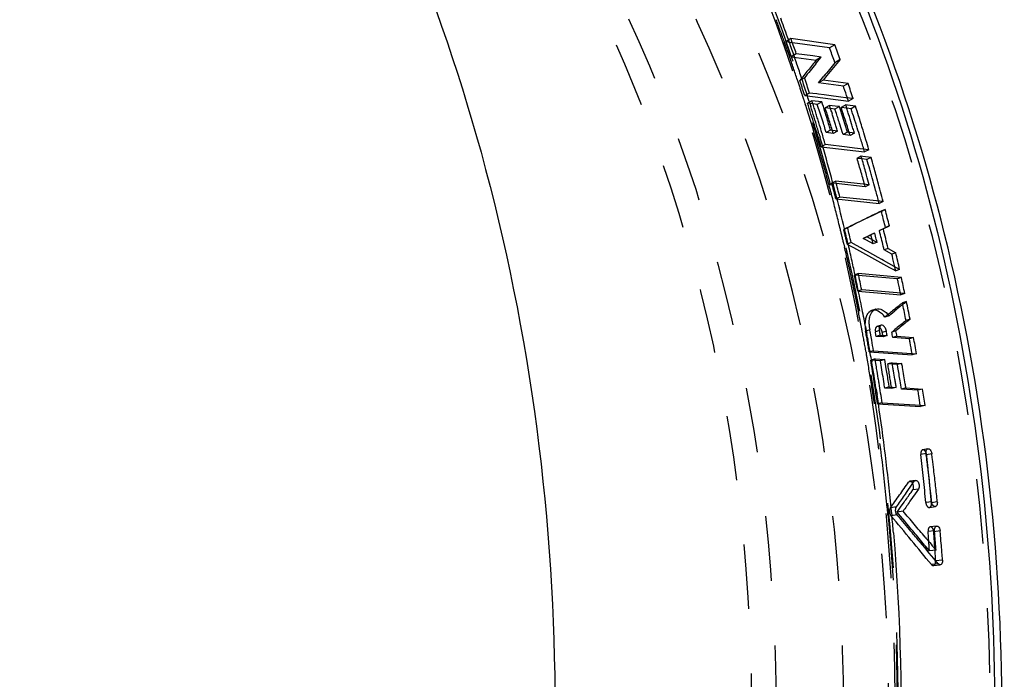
# Model space of a CAD drawing. Header units: millimetres. Extents: x 264 to 780, y 341 to 658.
# Tile 14 of 15: x 645 to 744, y 500 to 566. Entities that reach past the tile are written whole.
import ezdxf

# ---------------------------------------------------------------- set-up
doc = ezdxf.new("R2010")
doc.units = ezdxf.units.MM
doc.header["$LTSCALE"] = 65.185185
doc.linetypes.add('HIDDEN', pattern=[0.2, 0.1, -0.1])
doc.layers.add('KONST.EL_MIT_GEO', color=7, linetype='CONTINUOUS')

msp = doc.modelspace()

# ---------------------------------------------------------------- linework, layer by layer
at = {"layer": 'KONST.EL_MIT_GEO', "color": 7, "linetype": 'Continuous'}
for p, q in [((721.24, 566.198), (721.316, 565.992)), ((722.026, 564.031), (722.071, 563.906)), ((722.331, 563.99), (722.286, 564.115)), ((726.696, 563.502), (722.286, 564.115)), ((726.171, 563.173), (722.437, 563.692)), ((726.696, 563.502), (726.171, 563.173)), ((724.506, 562.367), (722.824, 562.595)), ((725.347, 562.253), (724.506, 562.367)), ((726.233, 563.008), (726.171, 563.173)), ((724.783, 561.565), (724.971, 561.795)), ((724.971, 561.795), (725.347, 562.253)), ((727.229, 561.997), (726.723, 561.688)), ((725.907, 560.393), (725.528, 559.93)), ((725.528, 559.93), (725.049, 559.651)), ((727.567, 559.322), (725.049, 559.651)), ((728.046, 559.601), (725.528, 559.93)), ((728.046, 559.601), (727.567, 559.322)), ((724.498, 558.591), (724.156, 558.634)), ((724.889, 558.541), (724.498, 558.591)), ((725.074, 558.517), (724.889, 558.541)), ((725.621, 558.447), (725.074, 558.517)), ((726.353, 558.354), (725.621, 558.447)), ((727.625, 559.155), (727.567, 559.322)), ((724.124, 557.779), (724.155, 557.681)), ((724.155, 557.681), (724.251, 557.376)), ((724.251, 557.376), (724.281, 557.278)), ((724.437, 557.762), (724.405, 557.861)), ((725.399, 557.735), (724.405, 557.861)), ((724.942, 557.482), (724.508, 557.536)), ((725.399, 557.735), (724.942, 557.482)), ((726.215, 557.292), (726.185, 557.389)), ((727.013, 557.286), (726.185, 557.389)), ((727.085, 558.261), (726.353, 558.354)), ((727.302, 558.233), (727.085, 558.261)), ((727.816, 558.167), (727.302, 558.233)), ((727.832, 557.335), (727.8, 557.433)), ((727.966, 557.412), (727.8, 557.433)), ((728.548, 558.074), (727.816, 558.167)), ((728.794, 557.308), (727.966, 557.412)), ((726.32, 556.96), (726.215, 557.292)), ((726.723, 557.014), (726.286, 557.069)), ((727.178, 557.265), (726.723, 557.014)), ((726.816, 556.731), (726.723, 557.014)), ((727.178, 557.265), (727.013, 557.286)), ((727.95, 556.963), (727.832, 557.335)), ((728.337, 557.054), (727.903, 557.109)), ((728.794, 557.308), (728.337, 557.054)), ((725.551, 555.605), (725.451, 555.919)), ((725.108, 554.562), (725.137, 554.466)), ((725.137, 554.466), (725.213, 554.207)), ((725.848, 554.662), (725.749, 554.976)), ((726.282, 554.888), (725.848, 554.662)), ((726.55, 554.577), (725.848, 554.662)), ((726.985, 554.804), (726.282, 554.888)), ((726.985, 554.804), (726.55, 554.577)), ((727.542, 554.459), (727.453, 554.744)), ((727.976, 554.685), (727.542, 554.459)), ((728.244, 554.374), (727.542, 554.459)), ((728.679, 554.601), (727.976, 554.685)), ((728.679, 554.601), (728.244, 554.374)), ((727.944, 553.185), (725.756, 553.44)), ((728.673, 553.1), (727.944, 553.185)), ((730.131, 552.931), (728.673, 553.1)), ((729.531, 552.247), (729.366, 552.266)), ((729.937, 551.944), (729.442, 552.001)), ((730.357, 552.152), (729.531, 552.247)), ((730.357, 552.152), (729.937, 551.944)), ((730.169, 549.389), (726.792, 549.756)), ((729.764, 549.201), (726.857, 549.517)), ((730.169, 549.389), (729.764, 549.201)), ((731.576, 547.707), (727.215, 548.166)), ((731.361, 546.714), (731.53, 546.796)), ((731.53, 546.796), (731.781, 546.917)), ((730.734, 544.532), (730.597, 544.476)), ((730.772, 544.378), (730.734, 544.532)), ((731.593, 544.954), (731.2, 544.789)), ((731.253, 544.572), (731.2, 544.789)), ((731.307, 544.355), (731.253, 544.572)), ((731.807, 545.084), (731.761, 545.269)), ((732.201, 545.25), (731.807, 545.084)), ((728.898, 543.279), (728.355, 543.581)), ((729.965, 544.153), (729.572, 543.993)), ((729.682, 543.932), (729.572, 543.993)), ((729.903, 543.81), (729.682, 543.932)), ((730.565, 543.444), (729.903, 543.81)), ((730.093, 544.216), (729.965, 544.153)), ((729.965, 544.153), (730.792, 543.694)), ((730.958, 543.602), (730.565, 543.444)), ((730.792, 543.694), (730.958, 543.602)), ((730.958, 543.602), (730.921, 543.757)), ((729.341, 543.032), (728.898, 543.279)), ((729.441, 542.976), (729.341, 543.032)), ((729.984, 542.675), (729.441, 542.976)), ((730.526, 542.373), (729.984, 542.675)), ((732.065, 542.988), (731.673, 542.832)), ((732.456, 542.4), (731.673, 542.832)), ((732.065, 542.988), (732.849, 542.554)), ((732.849, 542.554), (732.456, 542.4)), ((731.068, 542.072), (730.526, 542.373)), ((731.441, 541.864), (731.068, 542.072)), ((731.609, 541.771), (731.441, 541.864)), ((732.692, 541.17), (731.609, 541.771)), ((732.5, 542.214), (732.456, 542.4)), ((733.233, 540.87), (732.692, 541.17)), ((733.015, 539.921), (729.052, 540.271)), ((733.41, 540.067), (729.067, 540.45)), ((733.41, 540.067), (733.015, 539.921)), ((733.756, 538.456), (729.416, 538.823)), ((733.729, 537.489), (733.924, 537.648)), ((732.555, 536.532), (732.751, 536.692)), ((732.164, 536.211), (731.757, 536.078)), ((732.164, 536.211), (732.36, 536.372)), ((732.36, 536.372), (732.555, 536.532)), ((733.717, 535.6), (733.875, 535.729)), ((734.283, 535.862), (733.875, 535.729)), ((734.283, 535.862), (734.046, 535.668)), ((729.789, 535.128), (729.826, 534.936)), ((729.826, 534.936), (729.864, 534.731)), ((729.864, 534.731), (729.918, 534.441)), ((730.269, 534.54), (730.221, 534.79)), ((731.202, 534.716), (730.788, 534.587)), ((731.361, 535.258), (730.949, 535.128)), ((732.858, 534.695), (732.443, 534.566)), ((732.443, 534.566), (732.603, 534.695)), ((732.603, 534.695), (732.762, 534.825)), ((730, 533.989), (730.03, 533.824)), ((730.287, 534.441), (730.269, 534.54)), ((730.352, 534.091), (730.287, 534.441)), ((730.417, 533.741), (730.352, 534.091)), ((731.287, 534.262), (730.87, 534.134)), ((731.565, 534.082), (730.87, 534.134)), ((731.287, 534.262), (731.982, 534.21)), ((731.982, 534.21), (731.565, 534.082)), ((732.963, 534.137), (732.545, 534.009)), ((734.221, 533.883), (732.545, 534.009)), ((732.963, 534.137), (734.638, 534.012)), ((734.638, 534.012), (734.221, 533.883)), ((730.607, 532.689), (734.935, 532.381)), ((730.386, 531.806), (730.425, 531.578)), ((731.3, 531.673), (730.742, 531.712)), ((730.753, 531.864), (731.732, 531.796)), ((730.8, 531.587), (730.753, 531.864)), ((731.732, 531.796), (731.3, 531.673)), ((733.019, 531.284), (732.463, 531.322)), ((732.521, 531.199), (732.474, 531.474)), ((732.474, 531.474), (733.453, 531.406)), ((732.544, 531.062), (732.521, 531.199)), ((733.453, 531.406), (733.019, 531.284)), ((733.064, 531.011), (733.019, 531.284)), ((731.644, 529.538), (731.596, 529.843)), ((730.873, 528.82), (730.904, 528.623)), ((730.904, 528.623), (730.957, 528.276)), ((732.192, 529.043), (731.738, 528.926)), ((732.431, 528.882), (731.738, 528.926)), ((732.192, 529.043), (732.885, 528.999)), ((732.885, 528.999), (732.431, 528.882)), ((733.864, 528.937), (733.409, 528.821)), ((735.081, 528.715), (733.409, 528.821)), ((733.864, 528.937), (735.535, 528.832)), ((735.535, 528.832), (735.081, 528.715)), ((731.472, 527.443), (735.331, 527.214)), ((735.331, 527.214), (735.792, 527.186)), ((735.918, 522.212), (735.901, 522.345)), ((736.471, 522.318), (735.947, 522.216)), ((733.909, 518.401), (734.506, 519.265)), ((734.506, 519.265), (734.554, 519.335)), ((734.554, 519.335), (734.705, 519.553)), ((735.132, 518.757), (734.558, 518.665)), ((735.132, 518.757), (734.79, 518.264)), ((734.79, 518.264), (734.276, 517.522)), ((734.383, 518.419), (734.558, 518.665)), ((732.906, 516.953), (733.107, 517.243)), ((732.976, 516.444), (733.33, 516.939)), ((733.33, 516.939), (733.682, 517.434)), ((737.031, 517.463), (736.438, 517.374)), ((732.425, 516.39), (732.452, 516.099)), ((733.587, 516.53), (732.976, 516.444)), ((733.124, 516.268), (732.976, 516.444)), ((733.05, 516.075), (732.985, 516.151)), ((735.809, 513.904), (735.876, 513.824)), ((737.313, 514.537), (736.672, 514.459)), ((736.773, 514.228), (736.744, 514.555)), ((735.758, 512.86), (735.299, 513.408)), ((736.217, 512.313), (735.758, 512.86)), ((736.234, 512.524), (735.875, 512.958)), ((736.673, 511.767), (736.217, 512.313)), ((736.91, 512.595), (736.234, 512.524)), ((737.129, 511.221), (736.673, 511.767)), ((736.86, 511.536), (736.841, 511.861)), ((737.554, 511.603), (736.86, 511.536))]:
    msp.add_line(p, q, dxfattribs=at)
at = {"layer": 'KONST.EL_MIT_GEO', "color": 8, "linetype": 'HIDDEN'}
for p, q in [((722.286, 564.115), (721.761, 563.786)), ((722.437, 563.692), (721.761, 563.786)), ((722.824, 562.595), (722.318, 562.287)), ((722.318, 562.287), (724.841, 561.944)), ((725.347, 562.253), (724.841, 561.944)), ((723.65, 560.176), (723.17, 559.897)), ((724.156, 558.634), (723.692, 558.373)), ((723.692, 558.373), (728.084, 557.813)), ((724.405, 557.861), (723.948, 557.607)), ((724.508, 557.536), (723.948, 557.607)), ((726.185, 557.389), (725.73, 557.138)), ((727.8, 557.433), (727.343, 557.179)), ((728.548, 558.074), (728.084, 557.813)), ((726.286, 557.069), (725.73, 557.138)), ((727.903, 557.109), (727.343, 557.179)), ((725.756, 553.44), (725.332, 553.226)), ((725.332, 553.226), (729.707, 552.717)), ((729.707, 552.717), (729.625, 552.99)), ((730.131, 552.931), (729.707, 552.717)), ((729.366, 552.266), (728.947, 552.058)), ((729.442, 552.001), (728.947, 552.058)), ((726.792, 549.756), (726.387, 549.568)), ((726.857, 549.517), (726.387, 549.568)), ((727.215, 548.166), (726.816, 547.987)), ((726.816, 547.987), (731.177, 547.528)), ((731.177, 547.528), (731.116, 547.756)), ((731.576, 547.707), (731.177, 547.528)), ((731.781, 546.917), (731.384, 546.742)), ((727.998, 545.069), (727.605, 544.906)), ((730.597, 544.476), (730.341, 544.37)), ((731.2, 544.789), (731.537, 544.953)), ((731.537, 544.953), (731.74, 545.052)), ((731.74, 545.052), (731.807, 545.084)), ((728.355, 543.581), (727.963, 543.424)), ((730.256, 544.329), (730.341, 544.37)), ((727.622, 543.403), (727.681, 543.151)), ((733.233, 540.87), (732.839, 540.722)), ((729.067, 540.45), (728.673, 540.305)), ((729.052, 540.271), (728.673, 540.305)), ((729.416, 538.823), (729.018, 538.683)), ((729.018, 538.683), (733.357, 538.316)), ((733.357, 538.316), (733.32, 538.494)), ((733.756, 538.456), (733.357, 538.316)), ((733.924, 537.648), (733.523, 537.511)), ((730.826, 536.868), (730.421, 536.733)), ((733.556, 537.349), (733.523, 537.511)), ((730.221, 534.79), (729.807, 534.661)), ((731.897, 534.663), (731.482, 534.534)), ((730.607, 532.689), (730.18, 532.565)), ((729.849, 532.549), (729.873, 532.415)), ((730.18, 532.565), (734.508, 532.257)), ((730.753, 531.864), (730.32, 531.741)), ((730.742, 531.712), (730.32, 531.741)), ((734.508, 532.257), (734.481, 532.413)), ((734.935, 532.381), (734.508, 532.257)), ((732.474, 531.474), (732.039, 531.352)), ((732.463, 531.322), (732.039, 531.352)), ((731.472, 527.443), (731.003, 527.33)), ((731.003, 527.33), (735.322, 527.073)), ((735.322, 527.073), (735.302, 527.215)), ((735.792, 527.186), (735.322, 527.073)), ((736.079, 522.81), (735.56, 522.707)), ((735.901, 522.345), (735.377, 522.243)), ((734.705, 519.553), (734.141, 519.458)), ((734.822, 519.633), (734.26, 519.538)), ((732.906, 516.953), (732.303, 516.866)), ((736.462, 517.485), (735.869, 517.396)), ((736.23, 516.904), (736.831, 516.991)), ((732.985, 516.151), (732.368, 516.067)), ((736.953, 515.031), (736.32, 514.95)), ((736.744, 514.555), (736.103, 514.476)), ((736.695, 514.134), (736.672, 514.459)), ((736.782, 512.836), (736.761, 513.161)), ((736.798, 512.583), (736.782, 512.836)), ((737.129, 511.221), (736.427, 511.156)), ((736.623, 511.058), (737.327, 511.122))]:
    msp.add_line(p, q, dxfattribs=at)
for centre, radius, start, end in [((553.886, 503.715), 178.166, 19.701, 20.46905), ((552.279, 503.139), 179.872, 19.22115, 19.70147), ((573.166, 507.745), 158.812, 20.08633, 20.66331), ((550.677, 502.581), 181.569, 18.41798, 19.22067), ((1129.341, 230.218), 523.128, 140.64519, 140.93456), ((549.092, 502.052), 183.24, 17.91145, 18.41845), ((569.838, 506.558), 162.345, 18.61251, 19.18109), ((548.198, 501.762), 184.18, 17.65858, 17.91167), ((547.687, 501.599), 184.716, 17.46834, 17.65861), ((566.834, 505.565), 165.509, 16.73645, 18.32682), ((575.245, 506.338), 161.274, 18.61288, 18.73896), ((546.078, 501.098), 186.401, 16.36731, 17.46695), ((569.63, 505.711), 164.353, 17.297, 18.23453), ((572.021, 505.726), 163.622, 17.29679, 18.32852), ((544.575, 500.652), 187.969, 16.24588, 16.36869), ((543.079, 500.221), 189.526, 15.09181, 16.24449), ((568.066, 504.525), 167.756, 15.44519, 16.4599), ((541.241, 499.721), 191.431, 14.60053, 15.09295), ((561.842, 504.103), 170.711, 14.89612, 15.44597), ((539.694, 499.32), 193.029, 13.65601, 14.59987), ((898.322, 198.489), 386.198, 115.61114, 116.23446), ((538.129, 498.938), 194.64, 13.20581, 13.65668), ((558.708, 503.299), 173.947, 13.33699, 13.83906), ((562.388, 503.285), 172.905, 13.4301, 13.74595), ((536.571, 498.575), 196.24, 12.27171, 13.12938), ((562.937, 502.864), 174.069, 12.56162, 12.70278), ((535.503, 498.341), 197.333, 12.06831, 12.27233), ((535.044, 498.243), 197.803, 11.79406, 12.06828), ((555.822, 502.642), 176.906, 11.75523, 12.29217), ((534.081, 498.043), 198.786, 11.0135, 11.79366), ((730.643, 536.064), 0.705, 99.04079, 108.43811), ((730.648, 536.033), 0.737, 91.58142, 99.02301), ((1091.511, 94.432), 569.627, 128.93673, 129.1655), ((533.004, 497.832), 199.883, 10.61485, 11.01382), ((532.035, 497.651), 200.869, 10.00494, 10.61468), ((552.621, 502.015), 180.168, 9.76241, 10.4396), ((555.38, 502.086), 179.067, 10.29294, 10.43992), ((531.235, 497.509), 201.682, 9.77131, 9.9665), ((530.36, 497.36), 202.569, 8.92525, 9.77085), ((550.699, 501.693), 182.117, 8.09256, 9.49694), ((553.355, 501.739), 181.121, 8.61888, 9.40974), ((529.385, 497.206), 203.556, 8.51049, 8.92562), ((527.057, 496.875), 205.907, 5.57209, 8.50571), ((552.462, 501.232), 184.117, 5.03659, 6.55284), ((553.764, 501.285), 183.381, 6.04742, 6.55375), ((553.4, 501.246), 183.747, 5.8256, 6.04751), ((553.159, 501.222), 183.989, 5.54208, 5.82559), ((-41.442, 1067.685), 949.78, 324.55344, 324.745173), ((552.874, 501.194), 184.276, 5.20561, 5.54207), ((552.657, 501.174), 184.493, 5.03754, 5.20564), ((525.213, 496.679), 207.762, 5.35446, 5.57648), ((196.57, 69.168), 697.71, 39.307603, 39.830798), ((550.883, 501.098), 185.703, 3.52739, 4.13111), ((551.724, 501.1), 185.429, 3.72906, 4.03062)]:
    msp.add_arc(centre, radius, start, end, dxfattribs=at)
at = {"layer": 'KONST.EL_MIT_GEO', "color": 7, "linetype": 'Continuous'}
for centre, radius, start, end in [((552.046, 503.57), 180.413, 19.58009, 20.2424), ((550.515, 503.025), 182.038, 19.07134, 19.53847), ((551.511, 502.782), 181.454, 19.24661, 19.71368), ((557.427, 502.736), 179.846, 19.23916, 19.74794), ((549.551, 502.692), 183.057, 18.75651, 19.07149), ((578.955, 507.653), 157.337, 20.08642, 20.59913), ((548.594, 502.367), 184.068, 18.27749, 18.75636), ((1143.805, 218.711), 541.413, 140.70919, 140.8989), ((1112.497, 243.041), 500.357, 140.44352, 140.64418), ((1123.539, 234.297), 514.246, 140.41345, 140.64499), ((547.441, 501.986), 185.283, 17.77638, 18.27748), ((548.122, 501.625), 185.036, 17.94464, 18.44704), ((554.013, 501.571), 183.453, 17.93876, 18.44057), ((546.579, 501.709), 186.188, 17.52637, 17.77658), ((575.802, 506.528), 160.686, 18.73881, 19.11798), ((546.575, 501.126), 186.661, 17.53749, 17.66296), ((546.209, 501.01), 187.045, 17.38052, 17.53748), ((569.284, 505.914), 163.977, 17.75497, 18.32938), ((547.762, 501.067), 186.457, 17.38846, 17.69335), ((545.186, 501.274), 187.647, 16.67887, 17.36488), ((545.808, 500.885), 187.466, 17.22379, 17.38052), ((545.408, 500.761), 187.884, 17.0673, 17.22379), ((546.788, 500.763), 187.477, 16.93266, 17.38833), ((548.354, 500.947), 186.573, 17.33238, 17.47075), ((548.001, 500.837), 186.942, 17.19419, 17.33238), ((571.308, 505.811), 163.632, 17.71349, 18.13078), ((550.048, 501.048), 185.837, 17.46954, 17.60806), ((549.692, 500.936), 186.21, 17.33121, 17.46954), ((549.165, 500.772), 186.762, 17.05501, 17.33114), ((550.799, 500.979), 185.787, 17.38568, 17.53791), ((550.219, 500.797), 186.394, 17.08179, 17.38559), ((574.292, 506.02), 162.279, 18.15185, 18.32973), ((573.709, 505.829), 162.892, 17.79688, 18.15174), ((552.32, 501.025), 185.232, 17.37519, 17.689), ((545.009, 500.638), 188.302, 16.91103, 17.0673), ((544.495, 500.482), 188.839, 16.66163, 16.91099), ((568.157, 505.553), 165.16, 17.41211, 17.64077), ((547.649, 500.728), 187.311, 17.05618, 17.19419), ((547.298, 500.62), 187.679, 16.91836, 17.05618), ((570.516, 505.558), 164.464, 17.40167, 17.71358), ((548.638, 500.61), 187.313, 16.91729, 17.05508), ((549.64, 500.619), 187, 16.9303, 17.08187), ((573.134, 505.645), 163.496, 17.61999, 17.79699), ((551.325, 500.714), 186.274, 16.90611, 17.37505), ((544.209, 500.98), 188.668, 16.49945, 16.6793), ((543.708, 500.247), 189.659, 16.28811, 16.66155), ((546.018, 500.527), 188.283, 16.78143, 16.93288), ((546.95, 500.515), 188.042, 16.78071, 16.91836), ((548.291, 500.505), 187.676, 16.77968, 16.91729), ((549.259, 500.503), 187.398, 16.77894, 16.9303), ((572.562, 505.463), 164.096, 17.26676, 17.61988), ((549.952, 500.298), 187.709, 16.28384, 16.90591), ((543.321, 500.718), 189.594, 16.12167, 16.38712), ((571.723, 505.203), 164.974, 16.83782, 17.26669), ((541.511, 500.199), 191.477, 14.97429, 16.12025), ((547.054, 499.854), 189.697, 15.89832, 16.03915), ((546.32, 499.645), 190.459, 15.43989, 15.89811), ((570.106, 504.718), 166.662, 16.11139, 16.46088), ((548.193, 499.786), 189.541, 15.72931, 16.03822), ((569.56, 504.561), 167.23, 15.93714, 16.11149), ((569.201, 504.458), 167.604, 15.76305, 15.93714), ((547.256, 499.523), 190.514, 15.26741, 15.72919), ((539.687, 499.707), 193.366, 14.63949, 14.97565), ((539.851, 499.163), 193.666, 14.65666, 15.14358), ((545.405, 499.392), 191.409, 15.14168, 15.44002), ((568.665, 504.307), 168.161, 15.41554, 15.76296), ((545.97, 499.172), 191.847, 14.6544, 15.26724), ((539.113, 499.556), 193.96, 14.49137, 14.63959), ((567.863, 504.086), 168.993, 14.97577, 15.41547), ((537.873, 499.239), 195.239, 13.55451, 14.49052), ((901.114, 195.498), 390.089, 115.79588, 116.34572), ((566.213, 503.651), 170.699, 14.11159, 14.62217), ((544.096, 498.685), 193.783, 13.90389, 14.4121), ((536.367, 498.874), 196.789, 13.10904, 13.55519), ((536.6, 498.34), 197.02, 13.2751, 13.72012), ((541.969, 498.401), 195.255, 13.49686, 13.79329), ((535.417, 498.652), 197.765, 12.63032, 13.10902), ((540.278, 498.326), 195.981, 13.40387, 13.59038), ((563.607, 503.246), 172.665, 13.25383, 13.77365), ((541.308, 498.242), 195.935, 13.20111, 13.49686), ((541.158, 497.98), 196.805, 12.58757, 13.09053), ((534.512, 498.449), 198.692, 12.18426, 12.63035), ((563.397, 502.968), 173.597, 12.70268, 13.06615), ((533.657, 498.265), 199.567, 11.70701, 12.18425), ((533.592, 497.656), 200.105, 11.87224, 12.34859), ((562.221, 502.706), 174.802, 12.17292, 12.29241), ((561.801, 502.615), 175.232, 11.81493, 12.17282), ((539.62, 497.64), 198.38, 11.87327, 12.34909), ((532.697, 498.066), 200.547, 11.07753, 11.7069), ((538.131, 497.33), 199.901, 11.11355, 11.63592), ((531.965, 497.922), 201.293, 10.80361, 11.07776), ((731.046, 536.212), 0.692, 108.47198, 113.63783), ((1066.472, 128.615), 527.159, 129.13883, 129.27594), ((560.389, 502.326), 176.673, 10.8983, 11.43378), ((531.637, 497.86), 201.627, 10.65184, 10.80365), ((1109.041, 72.439), 596.143, 129.019727, 129.137892), ((1083.541, 107.547), 552.661, 129.22634, 129.38556), ((733.738, 535.48), 3.583, 181.98776, 186.40091), ((734.027, 535.511), 3.873, 186.37969, 190.721), ((554.408, 502.088), 179.348, 10.29294, 10.43992), ((532.035, 497.064), 202.695, 10.57478, 10.70526), ((533.006, 497.062), 202.414, 10.57518, 10.70564), ((556.779, 502.089), 178.641, 10.29293, 10.47447), ((534.406, 497.065), 201.987, 10.57573, 10.73682), ((530.963, 497.734), 202.312, 10.32335, 10.45336), ((530.38, 497.628), 202.905, 9.93382, 10.27586), ((529.946, 496.934), 203.822, 10.10327, 10.4037), ((558.888, 502.042), 178.2, 10.17498, 10.29295), ((536.164, 496.952), 201.904, 10.10618, 10.57655), ((529.804, 497.527), 203.49, 9.698, 9.93387), ((558.519, 501.976), 178.576, 9.81357, 10.17489), ((528.725, 497.345), 204.584, 8.84981, 9.63251), ((528.935, 496.756), 204.848, 9.59025, 9.78973), ((552.651, 501.784), 181.131, 8.91159, 9.49801), ((530.395, 496.769), 204.362, 9.60841, 9.86907), ((528.524, 496.687), 205.265, 9.31256, 9.59022), ((529.833, 496.674), 204.931, 9.2181, 9.60836), ((531.152, 496.731), 204.297, 9.55695, 9.67414), ((530.851, 496.68), 204.602, 9.32277, 9.55692), ((554.854, 501.758), 180.595, 8.88242, 9.32199), ((532.732, 496.764), 203.689, 9.67493, 9.79217), ((532.227, 496.678), 204.201, 9.20661, 9.67479), ((528.171, 496.629), 205.623, 9.17393, 9.3126), ((530.553, 496.631), 204.904, 9.20584, 9.3228), ((554.362, 501.681), 181.093, 8.61924, 8.8825), ((527.825, 496.573), 205.973, 8.89686, 9.17389), ((551.962, 501.676), 181.829, 8.61926, 8.81424), ((529.395, 496.603), 205.375, 9.0883, 9.21819), ((530.359, 496.6), 205.101, 9.08896, 9.20584), ((531.736, 496.598), 204.698, 9.0899, 9.20675), ((556.416, 501.633), 180.706, 8.44396, 8.61927), ((533.613, 496.52), 204.491, 8.62481, 9.09137), ((527.566, 497.164), 205.757, 8.4483, 8.69685), ((527.375, 496.503), 206.429, 8.62024, 8.89686), ((556.098, 501.586), 181.028, 8.13918, 8.44392), ((525.391, 496.857), 207.953, 5.53122, 8.44401), ((530.13, 496.146), 207.433, 6.8059, 7.21888), ((531.158, 496.173), 206.971, 7.10684, 7.25697), ((530.863, 496.137), 207.268, 6.80683, 7.1068), ((529.775, 496.103), 207.79, 6.65611, 6.80598), ((530.399, 496.081), 207.736, 6.35749, 6.80678), ((529.5, 496.071), 208.067, 6.35659, 6.65607), ((529.147, 496.032), 208.422, 6.05745, 6.35659), ((529.871, 496.023), 208.266, 5.90897, 6.3575), ((528.897, 496.005), 208.673, 5.90803, 6.05749), ((523.836, 496.692), 209.517, 5.39471, 5.53507), ((523.572, 496.668), 209.783, 4.83836, 5.31467), ((111.336, -10.521), 814.759, 40.120215, 40.26487), ((202.7, 72.6), 691.513, 39.694163, 39.910414), ((113.666, -10.385), 813.597, 40.242256, 40.363614), ((106.34, -16.586), 823.195, 40.122753, 40.242254), ((194.079, 65.441), 702.72, 39.556248, 39.694355), ((527.713, 495.893), 209.862, 4.56459, 5.01218), ((528.744, 495.912), 209.399, 4.96876, 5.10297), ((528.562, 495.896), 209.582, 4.70046, 4.96874), ((528.389, 495.882), 209.756, 4.56641, 4.70048), ((551.453, 501.083), 185.701, 3.32731, 3.55036), ((528.275, 495.873), 209.869, 4.4324, 4.56641), ((528.169, 495.865), 209.976, 4.29843, 4.4324)]:
    msp.add_arc(centre, radius, start, end, dxfattribs=at)
for points, knots in [([(598.504, 650.905), (605.324, 650.058), (619.096, 646.451), (638.261, 635.903), (655.617, 620.611), (676.134, 593.977), (693.839, 552.087), (700.933, 496.5), (693.839, 440.913), (676.134, 399.023), (655.617, 372.389), (638.261, 357.097), (619.096, 346.549), (605.324, 342.942), (598.504, 342.095)], [0, 0, 0, 0, 0.051752, 0.105846, 0.163341, 0.2247, 0.357777, 0.5, 0.642223, 0.7753, 0.836659, 0.894154, 0.948248, 1, 1, 1, 1]), ([(663.772, 638.383), (669.565, 636.41), (681.023, 630.948), (696.536, 619.069), (710.357, 603.708), (726.377, 578.651), (739.849, 541.335), (744.699, 492.957), (738.224, 444.951), (723.466, 408.496), (706.565, 384.526), (692.212, 370.125), (676.282, 359.325), (664.662, 354.677), (658.824, 353.112)], [0, 0, 0, 0, 0.052548, 0.107953, 0.166754, 0.229049, 0.362376, 0.502858, 0.642759, 0.774515, 0.835815, 0.893606, 0.948111, 1, 1, 1, 1]), ([(658.982, 353.155), (664.919, 354.757), (676.705, 359.481), (692.825, 370.405), (707.282, 384.892), (724.217, 408.87), (738.967, 445.225), (745.42, 493.042), (740.56, 541.216), (727.076, 578.398), (711.019, 603.423), (697.102, 618.837), (681.417, 630.812), (669.807, 636.333), (663.922, 638.338)], [0, 0, 0, 0, 0.052705, 0.107764, 0.165831, 0.227153, 0.358397, 0.497392, 0.636931, 0.769636, 0.83187, 0.89085, 0.94671, 1, 1, 1, 1]), ([(730.231, 536.102), (730.254, 536.19), (730.351, 536.483), (730.566, 536.757), (730.768, 536.846)], [0, 0, 0, 0, 0.291376, 1, 1, 1, 1]), ([(731.415, 536.438), (731.352, 536.491), (731.123, 536.663), (730.833, 536.775), (730.628, 536.769)], [0, 0, 0, 0, 0.286582, 1, 1, 1, 1]), ([(730.826, 536.868), (731.036, 536.938), (731.606, 536.828), (731.98, 536.446), (732.164, 536.211)], [0, 0, 0, 0, 0.425957, 1, 1, 1, 1]), ([(730.949, 535.127), (730.913, 535.115), (730.75, 534.984), (730.759, 534.744), (730.788, 534.587)], [0, 0, 0, 0, 0.190154, 1, 1, 1, 1]), ([(731.361, 535.257), (731.325, 535.246), (731.161, 535.114), (731.172, 534.873), (731.202, 534.716)], [0, 0, 0, 0, 0.189665, 1, 1, 1, 1]), ([(731.631, 535.173), (731.61, 535.191), (731.534, 535.25), (731.426, 535.278), (731.361, 535.257)], [0, 0, 0, 0, 0.296186, 1, 1, 1, 1]), ([(735.901, 522.345), (735.894, 522.4), (735.887, 522.562), (735.965, 522.785), (736.079, 522.809)], [0, 0, 0, 0, 0.321142, 1, 1, 1, 1]), ([(736.079, 522.809), (736.12, 522.818), (736.355, 522.766), (736.448, 522.498), (736.471, 522.318)], [0, 0, 0, 0, 0.186454, 1, 1, 1, 1]), ([(734.558, 518.665), (734.586, 518.705), (734.672, 518.922), (734.637, 519.176), (734.554, 519.335)], [0, 0, 0, 0, 0.216076, 1, 1, 1, 1]), ([(734.705, 519.553), (734.711, 519.563), (734.726, 519.582), (734.744, 519.597), (734.753, 519.604)], [0, 0, 0, 0, 0.516727, 1, 1, 1, 1]), ([(734.753, 519.604), (734.764, 519.611), (734.786, 519.624), (734.81, 519.631), (734.822, 519.633)], [0, 0, 0, 0, 0.508847, 1, 1, 1, 1]), ([(734.822, 519.633), (734.887, 519.644), (735.106, 519.54), (735.226, 519.186), (735.213, 518.873), (735.132, 518.757)], [0, 0, 0, 0, 0.187259, 0.600399, 1, 1, 1, 1]), ([(732.985, 516.151), (732.846, 516.315), (732.783, 516.634), (732.871, 516.902), (732.906, 516.953)], [0, 0, 0, 0, 0.775293, 1, 1, 1, 1]), ([(736.831, 516.992), (736.79, 516.985), (736.563, 517.044), (736.48, 517.308), (736.462, 517.485)], [0, 0, 0, 0, 0.187639, 1, 1, 1, 1]), ([(737.031, 517.463), (737.037, 517.407), (737.04, 517.239), (736.95, 517.011), (736.831, 516.992)], [0, 0, 0, 0, 0.321063, 1, 1, 1, 1]), ([(736.744, 514.555), (736.739, 514.612), (736.739, 514.782), (736.833, 515.013), (736.953, 515.03)], [0, 0, 0, 0, 0.320973, 1, 1, 1, 1]), ([(736.953, 515.03), (736.994, 515.036), (737.218, 514.975), (737.297, 514.712), (737.313, 514.537)], [0, 0, 0, 0, 0.188192, 1, 1, 1, 1]), ([(732.607, 514.362), (734.073, 497.043), (732.778, 462.597), (720.831, 421.838), (705.358, 393.721), (691.585, 376.102), (675.811, 362.078), (663.935, 355.259), (657.88, 352.667)], [0, 0, 0, 0, 0.276205, 0.541708, 0.666498, 0.784418, 0.895331, 1, 1, 1, 1]), ([(737.554, 511.603), (737.559, 511.544), (737.557, 511.37), (737.452, 511.133), (737.327, 511.122)], [0, 0, 0, 0, 0.321987, 1, 1, 1, 1])]:
    msp.add_open_spline(points, degree=3, knots=knots, dxfattribs=at)
at = {"layer": 'KONST.EL_MIT_GEO', "color": 8, "linetype": 'HIDDEN'}
for points, knots in [([(593.232, 638.541), (587.191, 635.66), (575.399, 628.252), (559.886, 613.404), (546.485, 595.01), (531.68, 565.984), (520.794, 524.418), (520.331, 472.485), (532.176, 423.236), (552.05, 387.907), (572.918, 366.761), (589.907, 355.296), (608.164, 348.21), (627.099, 345.809), (646.034, 348.21), (664.291, 355.296), (681.281, 366.761), (702.149, 387.907), (722.022, 423.236), (733.867, 472.485), (733.405, 524.418), (722.518, 565.984), (707.714, 595.01), (694.313, 613.404), (678.8, 628.252), (667.008, 635.66), (660.966, 638.541)], [0, 0, 0, 0, 0.027212, 0.056101, 0.086819, 0.119289, 0.188126, 0.259268, 0.328424, 0.391942, 0.421106, 0.448554, 0.474651, 0.5, 0.525349, 0.551446, 0.578894, 0.608058, 0.671576, 0.740732, 0.811874, 0.880711, 0.913181, 0.943899, 0.972788, 1, 1, 1, 1]), ([(641.948, 354.5), (648.541, 354.5), (662.034, 356.413), (681.181, 364.785), (698.667, 378.215), (719.513, 402.759), (737.595, 442.776), (744.827, 496.5), (737.595, 550.224), (719.513, 590.241), (698.667, 614.785), (681.181, 628.215), (662.034, 636.587), (648.541, 638.5), (641.948, 638.5)], [0, 0, 0, 0, 0.051729, 0.105334, 0.162249, 0.223216, 0.356476, 0.5, 0.643524, 0.776784, 0.837751, 0.894666, 0.948271, 1, 1, 1, 1]), ([(646.25, 349.92), (652.012, 351.379), (663.502, 355.753), (679.363, 366.03), (693.779, 379.821), (710.972, 402.92), (726.488, 438.369), (734.376, 485.579), (731.36, 533.881), (719.701, 571.854), (705.174, 598.129), (692.377, 614.743), (677.806, 628.188), (666.862, 634.957), (661.266, 637.627)], [0, 0, 0, 0, 0.051267, 0.105042, 0.162011, 0.222427, 0.352477, 0.491239, 0.631711, 0.766422, 0.829834, 0.889897, 0.946518, 1, 1, 1, 1]), ([(641.948, 624), (647.868, 624), (659.983, 622.282), (677.175, 614.765), (692.875, 602.706), (711.593, 580.669), (727.828, 544.738), (734.322, 496.5), (727.828, 448.262), (711.593, 412.331), (692.875, 390.294), (677.175, 378.235), (659.983, 370.718), (647.868, 369), (641.948, 369)], [0, 0, 0, 0, 0.051729, 0.105334, 0.162249, 0.223216, 0.356476, 0.5, 0.643524, 0.776784, 0.837751, 0.894666, 0.948271, 1, 1, 1, 1]), ([(727.595, 496.5), (727.595, 512.673), (723.384, 544.021), (707.397, 579.379), (688.966, 601.082), (673.506, 612.956), (656.577, 620.358), (644.647, 622.05), (638.818, 622.05)], [0, 0, 0, 0, 0.287048, 0.553568, 0.675502, 0.789331, 0.896541, 1, 1, 1, 1]), ([(639.244, 621.7), (644.69, 620.828), (655.647, 617.575), (670.82, 608.716), (684.53, 596.171), (700.699, 574.589), (714.632, 540.969), (720.217, 496.5), (714.632, 452.031), (700.699, 418.411), (684.53, 396.829), (670.82, 384.284), (655.647, 375.425), (644.69, 372.172), (639.244, 371.3)], [0, 0, 0, 0, 0.051807, 0.106059, 0.163719, 0.225178, 0.358171, 0.5, 0.641829, 0.774822, 0.836281, 0.893941, 0.948193, 1, 1, 1, 1]), ([(720.826, 496.5), (720.826, 511.545), (717.155, 540.828), (703.272, 574.309), (687.161, 595.816), (673.499, 608.315), (658.38, 617.142), (647.463, 620.384), (642.036, 621.253)], [0, 0, 0, 0, 0.283658, 0.549647, 0.672564, 0.787884, 0.896391, 1, 1, 1, 1]), ([(730.42, 536.733), (730.284, 536.687), (729.933, 536.414), (729.706, 535.636), (729.743, 535.007), (729.807, 534.661)], [0, 0, 0, 0, 0.187474, 0.543009, 1, 1, 1, 1]), ([(731.482, 534.534), (731.466, 534.622), (731.397, 534.871), (731.128, 535.185), (730.949, 535.127)], [0, 0, 0, 0, 0.322183, 1, 1, 1, 1]), ([(735.561, 522.706), (735.528, 522.699), (735.371, 522.599), (735.361, 522.384), (735.377, 522.243)], [0, 0, 0, 0, 0.191323, 1, 1, 1, 1]), ([(735.897, 522.42), (735.879, 522.466), (735.817, 522.599), (735.662, 522.728), (735.561, 522.706)], [0, 0, 0, 0, 0.322241, 1, 1, 1, 1]), ([(734.554, 519.335), (734.536, 519.369), (734.472, 519.471), (734.343, 519.552), (734.26, 519.537)], [0, 0, 0, 0, 0.312019, 1, 1, 1, 1]), ([(732.303, 516.866), (732.266, 516.815), (732.175, 516.55), (732.232, 516.231), (732.368, 516.067)], [0, 0, 0, 0, 0.22603, 1, 1, 1, 1]), ([(735.869, 517.396), (735.875, 517.327), (735.908, 517.13), (736.089, 516.881), (736.23, 516.904)], [0, 0, 0, 0, 0.32298, 1, 1, 1, 1]), ([(736.23, 516.904), (736.265, 516.91), (736.432, 517.005), (736.451, 517.229), (736.438, 517.374)], [0, 0, 0, 0, 0.191578, 1, 1, 1, 1]), ([(732.068, 516.067), (733.696, 498.701), (732.646, 464.102), (720.841, 423.114), (705.373, 394.839), (691.563, 377.146), (675.718, 363.104), (663.779, 356.321), (657.695, 353.763)], [0, 0, 0, 0, 0.276173, 0.54189, 0.66675, 0.784661, 0.895481, 1, 1, 1, 1]), ([(736.32, 514.95), (736.286, 514.945), (736.115, 514.85), (736.092, 514.624), (736.103, 514.476)], [0, 0, 0, 0, 0.191305, 1, 1, 1, 1]), ([(736.672, 514.459), (736.667, 514.526), (736.637, 514.723), (736.461, 514.97), (736.32, 514.95)], [0, 0, 0, 0, 0.323153, 1, 1, 1, 1]), ([(736.623, 511.058), (736.659, 511.061), (736.84, 511.15), (736.868, 511.384), (736.86, 511.536)], [0, 0, 0, 0, 0.19046, 1, 1, 1, 1])]:
    msp.add_open_spline(points, degree=3, knots=knots, dxfattribs=at)
at = {"layer": 'KONST.EL_MIT_GEO', "color": 7, "linetype": 'Continuous'}
for points in [[(725.049, 559.651), (725.235, 559.879), (725.422, 560.107), (725.609, 560.335)], [(730.734, 544.532), (730.52, 544.427), (730.307, 544.322), (730.093, 544.216)], [(732.201, 545.25), (731.999, 545.152), (731.796, 545.053), (731.593, 544.954)], [(730.158, 535.356), (730.152, 535.526), (730.159, 535.698), (730.184, 535.867)], [(730.184, 535.867), (730.195, 535.946), (730.211, 536.025), (730.231, 536.102)], [(731.757, 536.078), (731.655, 536.208), (731.541, 536.331), (731.415, 536.438)], [(731.747, 535.038), (731.714, 535.087), (731.676, 535.134), (731.631, 535.173)], [(731.897, 534.663), (731.872, 534.796), (731.822, 534.927), (731.747, 535.038)], [(733.107, 517.243), (733.375, 517.629), (733.642, 518.015), (733.909, 518.401)], [(733.682, 517.434), (733.916, 517.762), (734.15, 518.09), (734.383, 518.419)], [(734.276, 517.522), (734.046, 517.191), (733.817, 516.86), (733.587, 516.53)], [(735.299, 513.408), (734.992, 513.773), (734.685, 514.139), (734.377, 514.504)], [(735.876, 513.824), (736.221, 513.414), (736.566, 513.005), (736.91, 512.595)], [(737.327, 511.122), (737.254, 511.115), (737.176, 511.164), (737.129, 511.221)]]:
    msp.add_open_spline(points, degree=3, dxfattribs=at)
at = {"layer": 'KONST.EL_MIT_GEO', "color": 8, "linetype": 'HIDDEN'}
for points in [[(729.572, 543.993), (729.8, 544.105), (730.028, 544.217), (730.256, 544.329)], [(727.963, 543.424), (729.588, 542.522), (731.213, 541.621), (732.839, 540.722)], [(735.947, 522.216), (735.939, 522.285), (735.922, 522.355), (735.897, 522.42)], [(734.26, 519.537), (734.213, 519.529), (734.169, 519.497), (734.141, 519.458)], [(736.427, 511.156), (736.473, 511.099), (736.55, 511.051), (736.623, 511.058)]]:
    msp.add_open_spline(points, degree=3, dxfattribs=at)

doc.saveas('drawing.dxf')
